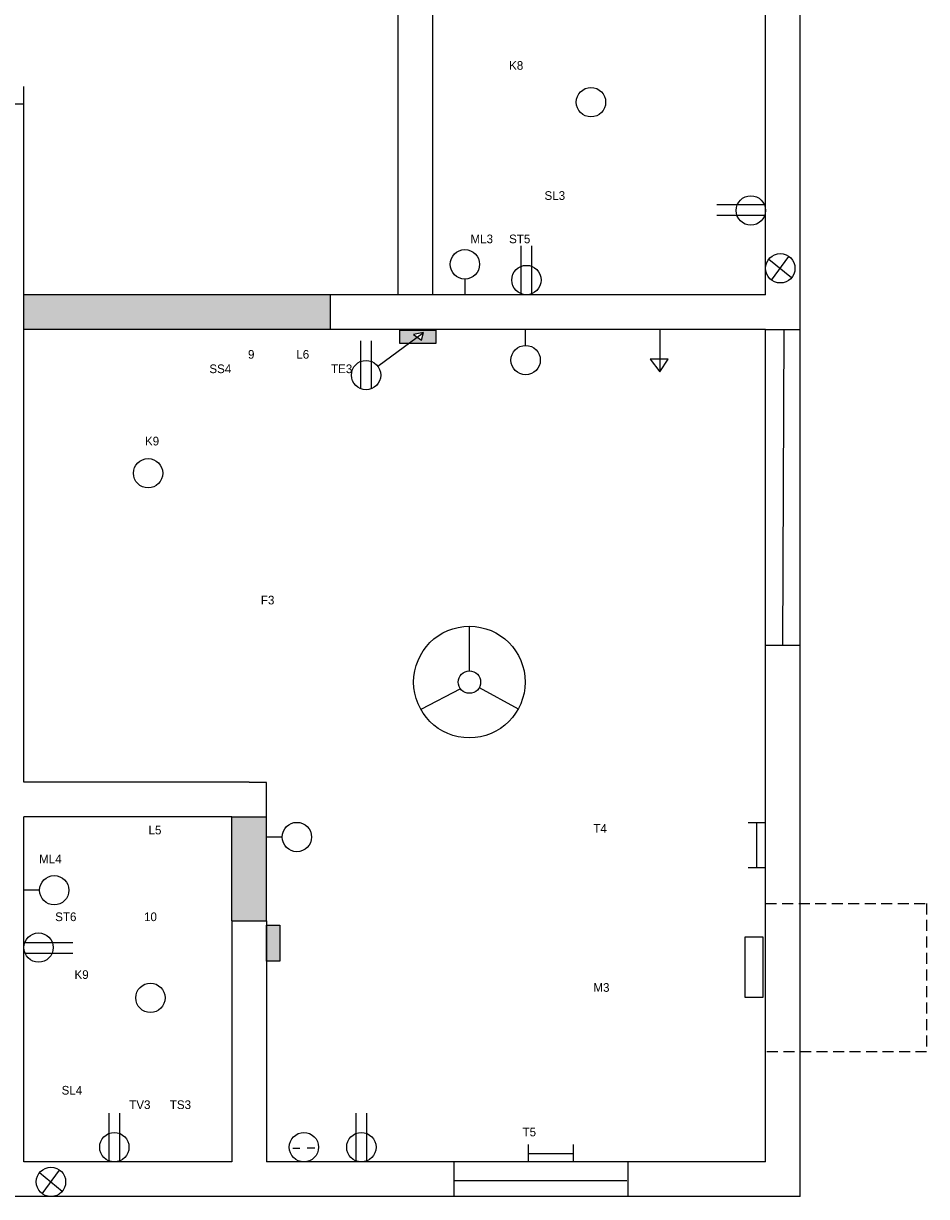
# Model space of a CAD drawing. Header units: millimetres. Extents: x 1230 to 4282, y 495 to 1483.
# Tile 10 of 12: x 4022 to 4282, y 693 to 1031. Entities that reach past the tile are written whole.
import ezdxf

# ---------------------------------------------------------------- set-up
doc = ezdxf.new("R2010")
doc.units = ezdxf.units.MM
doc.linetypes.add('HIDDEN2', pattern=[4.7625, 3.175, -1.5875])

msp = doc.modelspace()

# ---------------------------------------------------------------- hatches: boundary and pattern name
at = {"linetype": 'HIDDEN2'}
msp.add_hatch(color=2, dxfattribs=at).paths.add_polyline_path([(4109.98, 952.51), (4069.67, 952.51), (4021.67, 952.51), (4021.67, 942.51), (4069.67, 942.51), (4109.98, 942.51)])
for color, points in [(5, [(4140.48, 942.28), (4130.11, 942.28), (4130.11, 938.44), (4132.67, 938.44), (4135.17, 940.28), (4134.11, 941.04), (4136.92, 941.56), (4136.4, 939.4), (4135.17, 940.28), (4132.67, 938.44), (4140.48, 938.44)]), (2, [(4091.67, 802), (4081.67, 802), (4081.67, 772), (4091.67, 772)]), (5, [(4095.5, 770.71), (4091.67, 770.71), (4091.67, 760.34), (4095.5, 760.34)])]:
    msp.add_hatch(color=color).paths.add_polyline_path(points)

# ---------------------------------------------------------------- linework, layer by layer
for p, q in [((4235.67, 952.51), (4235.67, 1053.51)), ((4245.67, 947.51), (4245.67, 1053.51)), ((4129.67, 952.51), (4129.67, 1048.51)), ((4139.67, 952.51), (4139.67, 1048.51)), ((4021.67, 1007.51), (4021.67, 1012.51)), ((4011.67, 1007.51), (4021.67, 1007.51)), ((4021.67, 812), (4021.67, 1007.51)), ((4235.31, 978.38), (4221.54, 978.38)), ((4235.35, 975.3), (4221.54, 975.3)), ((4165.16, 952.77), (4165.16, 966.59)), ((4168.25, 952.82), (4168.25, 966.59)), ((4236.63, 962.79), (4243.17, 957.42)), ((4237.4, 956.7), (4242.4, 963.52)), ((4148.88, 957.02), (4148.88, 952.51)), ((4069.67, 952.51), (4021.67, 952.51)), ((4134.67, 952.51), (4069.67, 952.51)), ((4109.98, 952.51), (4109.98, 942.51)), ((4235.67, 952.51), (4134.67, 952.51)), ((4235.67, 952.51), (4139.67, 952.51)), ((4245.67, 851.51), (4245.67, 947.51)), ((4069.67, 942.51), (4021.67, 942.51)), ((4134.67, 942.51), (4069.67, 942.51)), ((4123.73, 931.9), (4136.92, 941.56)), ((4136.92, 941.56), (4134.11, 941.04)), ((4134.11, 941.04), (4136.4, 939.4)), ((4235.67, 942.51), (4134.67, 942.51)), ((4136.4, 939.4), (4136.92, 941.56)), ((4166.42, 937.89), (4166.42, 942.41)), ((4205.09, 942.55), (4205.09, 930.22)), ((4235.67, 851.51), (4235.67, 942.51)), ((4118.88, 925.37), (4118.88, 939.18)), ((4121.97, 925.42), (4121.97, 939.18)), ((4207.56, 933.88), (4202.38, 933.88)), ((4202.38, 933.88), (4205.09, 930.22)), ((4205.09, 930.22), (4207.56, 933.88)), ((4150.19, 844.08), (4150.19, 856.92)), ((4235.67, 702.51), (4235.67, 851.51)), ((4245.67, 692.51), (4245.67, 851.51)), ((4147.6, 838.87), (4136.19, 832.9)), ((4153.04, 839.25), (4164.31, 833.1)), ((4086.67, 812), (4021.67, 812)), ((4086.67, 812), (4091.67, 812)), ((4091.67, 772), (4091.67, 811.83)), ((4021.67, 702.51), (4021.67, 802)), ((4081.67, 802), (4021.67, 802)), ((4081.67, 772), (4081.67, 802)), ((4081.67, 802), (4091.67, 802)), ((4230.59, 800.38), (4235.58, 800.38)), ((4233.02, 800.38), (4233.02, 787.38)), ((4096.19, 796.15), (4091.67, 796.15)), ((4230.59, 787.38), (4235.58, 787.38)), ((4026.19, 780.81), (4021.67, 780.81)), ((4081.67, 772), (4081.67, 702.51)), ((4081.67, 772), (4091.67, 772)), ((4091.67, 772), (4091.67, 702.51)), ((4021.94, 765.76), (4035.75, 765.76)), ((4021.99, 762.67), (4035.75, 762.67)), ((4046.27, 702.77), (4046.27, 716.59)), ((4049.36, 702.82), (4049.36, 716.59)), ((4117.54, 702.77), (4117.54, 716.59)), ((4120.63, 702.82), (4120.63, 716.59)), ((4167.22, 702.51), (4167.22, 707.5)), ((4180.23, 702.51), (4180.23, 707.5)), ((4099.27, 706.48), (4101.28, 706.48)), ((4103.4, 706.56), (4105.61, 706.56)), ((4167.22, 704.94), (4180.23, 704.94)), ((4081.67, 702.51), (4021.67, 702.51)), ((4026.96, 693.33), (4031.97, 700.15)), ((4235.67, 702.51), (4091.67, 702.51)), ((4026.19, 699.42), (4032.74, 694.06)), ((4086.67, 692.51), (4016.67, 692.51)), ((4245.67, 692.51), (4086.67, 692.51))]:
    msp.add_line(p, q)
at = {"color": 3}
for p, q in [((4235.67, 942.51), (4245.67, 942.51)), ((4240.67, 851.51), (4241.05, 942.47)), ((4235.67, 851.51), (4245.67, 851.51)), ((4145.77, 692.51), (4145.77, 702.51)), ((4195.89, 702.51), (4195.89, 692.51)), ((4195.58, 696.99), (4145.95, 696.99))]:
    msp.add_line(p, q, dxfattribs=at)
at = {"linetype": 'HIDDEN2'}
for p, q in [((4235.67, 777.01), (4282.09, 777.01)), ((4282.09, 777.01), (4282.09, 734.21)), ((4282.09, 734.21), (4235.67, 734.21))]:
    msp.add_line(p, q, dxfattribs=at)
for points in [[(4130.11, 942.28), (4140.48, 942.28), (4140.48, 938.44), (4130.11, 938.44)], [(4095.5, 770.71), (4095.5, 760.34), (4091.67, 760.34), (4091.67, 770.71)], [(4234.95, 767.33), (4229.69, 767.33), (4229.69, 749.99), (4234.95, 749.99)]]:
    msp.add_lwpolyline(points, close=True)
for centre, radius in [((4185.27, 1008.01), 4.23), ((4231.39, 976.78), 4.23), ((4148.88, 961.26), 4.23), ((4239.9, 960.11), 4.23), ((4166.64, 956.74), 4.23), ((4166.42, 933.66), 4.23), ((4120.37, 929.33), 4.23), ((4057.49, 901.04), 4.23), ((4150.19, 840.83), 16.09), ((4150.19, 840.83), 3.25), ((4100.42, 796.15), 4.23), ((4030.42, 780.81), 4.23), ((4025.9, 764.28), 4.23), ((4058.15, 749.79), 4.23), ((4047.75, 706.74), 4.23), ((4102.46, 706.74), 4.23), ((4119.02, 706.74), 4.23), ((4029.47, 696.74), 4.23)]:
    msp.add_circle(centre, radius)

# ---------------------------------------------------------------- texts
at = {"char_height": 2.5, "attachment_point": 1}
for s, insert, width in [('            K8\\P\\P\\P\\P\\P\\P\\P\\P\\P                       SL3\\P\\P\\PML3     ST5\\P\\P\\P   ', (4150.5, 1019.85), 85.1698), ('                                   \\P                                       \\P\\P\\P\\P\\P\\P\\P                                 9             L6       \\P                     SS4                               TE3\\P\\P\\P\\P\\P K9\\P\\P \\P\\P\\P\\P\\P  \\P\\P\\P\\P                                     F3         ', (4055.66, 969.9), 156.7171), ('\\P\\P                                  L5\\P\\PML4\\P        \\P\\P\\P     ST6                     10\\P\\P\\P\\P           K9\\P\\P\\P\\P\\P\\P\\P\\P       SL4              \\P                            TV3      TS3', (4026.04, 807.75), 109.5858), ('\\P                        T4\\P\\P\\P\\P\\P\\P\\P\\P\\P\\P\\P                        M3\\P\\P\\P\\P\\P\\P\\P\\P\\P\\P  T5', (4163.67, 804.04), 76.865)]:
    msp.add_mtext(s, dxfattribs=dict(at, insert=insert, width=width))

doc.saveas('drawing.dxf')
